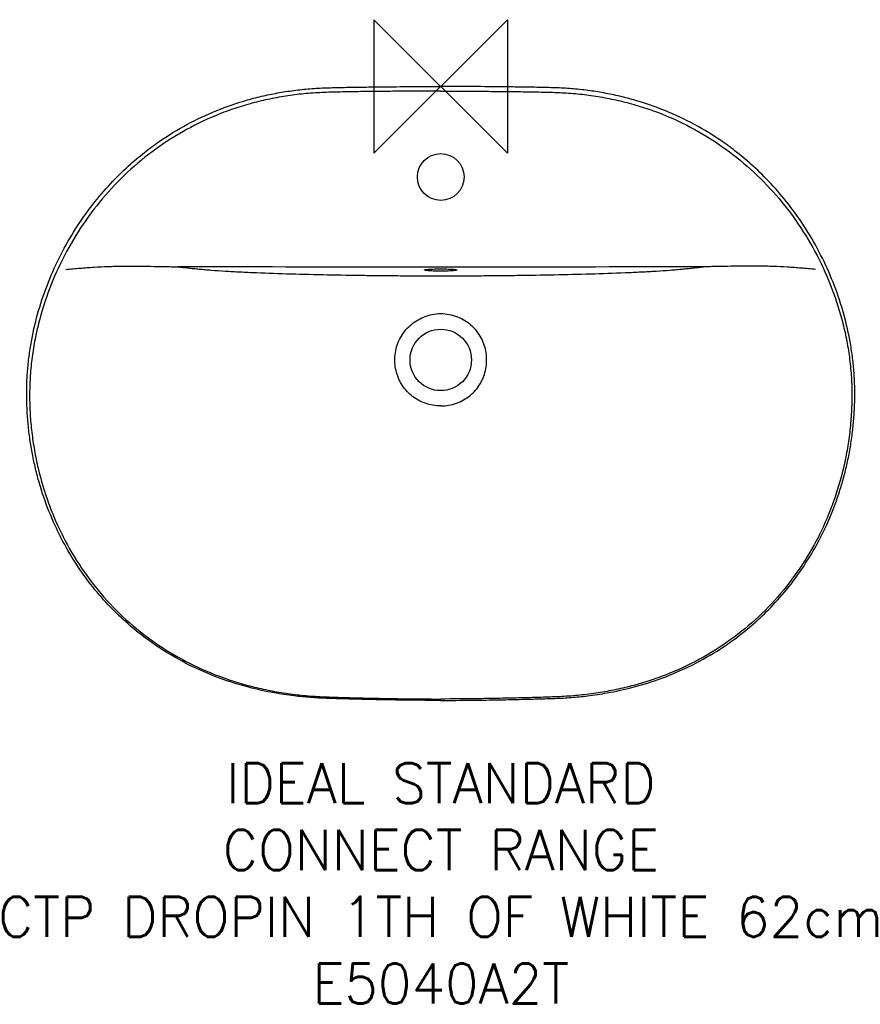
# Model space of a CAD drawing. Header units: millimetres. Extents: x 646 to 1275, y -626 to 111.
import ezdxf

# ---------------------------------------------------------------- set-up
doc = ezdxf.new("R2010")
doc.units = ezdxf.units.MM
doc.header["$LTSCALE"] = 54.820741
for name, color, linetype in [('DETAIL', 2, 'CONTINUOUS'), ('Origin', 6, 'CONTINUOUS'), ('Text', 7, 'CONTINUOUS')]:
    doc.layers.add(name, color=color, linetype=linetype)
doc.styles.add('Fastrack', font='simplex.shx')

# ---------------------------------------------------------------- blocks, each defined once
blk = doc.blocks.new('ZPO')
at = {"layer": 'Origin'}
blk.add_lwpolyline([(-50, 50), (-50, -50), (50, 50), (50, -50)], close=True, dxfattribs=at)

msp = doc.modelspace()

# ---------------------------------------------------------------- linework, layer by layer
at = {"layer": 'DETAIL'}
for centre, radius in [((961.29, -6.67), 17.5), ((961.29, -143.67), 23)]:
    msp.add_circle(centre, radius, dxfattribs=at)
for centre, start, end in [((961.3, -144.08), 90.0186, 111.4761), ((961.28, -144.08), 68.5239, 89.9814)]:
    msp.add_arc(centre, 34.88, start, end, dxfattribs=at)
for points, start_tangent, end_tangent in [([(961.29, -398.6), (938.14, -398.47), (916.99, -398.15), (908.3, -397.96), (900.71, -397.79), (893.97, -397.61), (887.78, -397.44), (881.8, -397.27), (875.78, -397.08), (869.72, -396.81), (863.69, -396.42), (857.72, -395.9), (851.53, -395.22), (836.62, -392.98), (817.58, -388.78), (795.84, -381.94), (773.11, -372.11), (751.94, -360), (740.97, -352.38), (728.95, -342.78), (715.86, -330.55), (702.55, -315.69), (678.59, -279.56), (661.7, -238.54), (658.71, -227.76), (656.23, -216.85), (654.27, -205.87), (652.83, -194.84), (651.89, -183.77), (651.46, -172.71), (651.55, -161.66), (652.2, -150.61), (653.42, -139.58), (655.2, -128.59), (660.39, -106.74), (676.97, -64.9), (700.92, -27.25), (714.32, -11.53), (727.49, 1.47), (739.61, 11.74), (750.56, 19.84), (771.4, 32.64), (793.63, 43.11), (816.79, 51.06), (828.67, 54.1), (840.68, 56.51), (852.77, 58.32), (858.85, 58.99), (864.96, 59.52), (871.08, 59.91), (877.19, 60.15), (883.25, 60.32), (889.28, 60.45), (895.27, 60.56), (901.25, 60.65), (913.26, 60.81), (937.29, 61.03), (961.29, 61.12)], (-1, 0), (1, 0)), ([(961.29, -398.6), (984.43, -398.47), (1005.58, -398.15), (1014.27, -397.96), (1021.86, -397.79), (1028.6, -397.61), (1034.8, -397.44), (1040.77, -397.27), (1046.79, -397.08), (1052.85, -396.81), (1058.88, -396.42), (1064.86, -395.9), (1071.05, -395.22), (1085.95, -392.98), (1104.99, -388.78), (1126.74, -381.94), (1149.46, -372.11), (1170.63, -360), (1181.6, -352.38), (1193.62, -342.78), (1206.71, -330.55), (1220.03, -315.69), (1243.99, -279.56), (1260.87, -238.54), (1263.86, -227.76), (1266.34, -216.85), (1268.3, -205.87), (1269.75, -194.84), (1270.68, -183.77), (1271.12, -172.71), (1271.03, -161.66), (1270.37, -150.61), (1269.15, -139.58), (1267.38, -128.59), (1262.18, -106.74), (1245.6, -64.9), (1221.66, -27.25), (1208.25, -11.53), (1195.08, 1.47), (1182.96, 11.74), (1172.01, 19.84), (1151.17, 32.64), (1128.94, 43.11), (1105.78, 51.06), (1093.9, 54.1), (1081.9, 56.51), (1069.81, 58.32), (1063.72, 58.99), (1057.62, 59.52), (1051.49, 59.91), (1045.38, 60.15), (1039.32, 60.32), (1033.29, 60.45), (1027.31, 60.56), (1021.32, 60.65), (1009.31, 60.81), (985.29, 61.03), (961.29, 61.12)], (1, 0), (-1, 0)), ([(961.29, 57.66), (933.95, 57.55), (920.28, 57.43), (906.62, 57.29), (892.95, 57.1), (879.29, 56.79), (865.63, 56.15), (858.82, 55.6), (852.03, 54.84), (838.52, 52.72), (825.16, 49.85), (811.99, 46.19), (799.06, 41.75), (774.15, 30.51), (750.84, 16.26), (729.47, -0.78), (710.35, -20.29), (693.69, -41.96), (679.7, -65.43), (668.51, -90.37), (660.31, -116.43), (657.38, -129.78), (655.27, -143.29), (654.01, -156.9), (653.62, -170.56), (654.04, -184.23), (655.25, -197.84), (657.23, -211.37), (659.98, -224.76), (667.8, -250.94), (672.86, -263.64), (678.68, -276.01), (692.54, -299.56), (709.23, -321.2), (728.54, -340.52), (750.18, -357.21), (773.77, -371), (798.89, -381.75), (811.89, -385.97), (825.12, -389.43), (838.51, -392.16), (852.04, -394.17), (858.83, -394.9), (865.64, -395.43), (879.3, -396.1), (892.96, -396.53), (906.62, -396.87), (920.29, -397.15), (933.95, -397.38), (961.29, -397.56)], (-1, 0.000002), (1, -0.000001)), ([(961.29, 57.66), (988.62, 57.55), (1002.29, 57.43), (1015.95, 57.29), (1029.62, 57.1), (1043.29, 56.79), (1056.94, 56.15), (1063.75, 55.6), (1070.54, 54.84), (1084.05, 52.72), (1097.42, 49.85), (1110.59, 46.19), (1123.51, 41.75), (1148.42, 30.51), (1171.74, 16.26), (1193.1, -0.78), (1212.23, -20.29), (1228.88, -41.96), (1242.88, -65.43), (1254.06, -90.37), (1262.26, -116.43), (1265.19, -129.78), (1267.3, -143.29), (1268.56, -156.9), (1268.96, -170.56), (1268.53, -184.23), (1267.32, -197.84), (1265.35, -211.37), (1262.6, -224.76), (1254.77, -250.94), (1249.71, -263.64), (1243.89, -276.01), (1230.04, -299.56), (1213.35, -321.2), (1194.03, -340.52), (1172.39, -357.21), (1148.8, -371), (1123.68, -381.75), (1110.68, -385.97), (1097.46, -389.43), (1084.06, -392.16), (1070.54, -394.17), (1063.74, -394.9), (1056.93, -395.43), (1043.28, -396.1), (1029.61, -396.53), (1015.95, -396.87), (1002.29, -397.15), (988.62, -397.38), (961.29, -397.56)], (1, 0.000002), (-1, -0.000001)), ([(680.77, -75.83), (691.39, -74.93), (701.88, -74.2), (712.34, -73.69), (717.58, -73.53), (722.84, -73.44), (733.43, -73.42), (744.03, -73.55), (754.52, -73.75), (759.64, -73.84), (764.65, -73.92)], (0.99586, 0.090897), (0.999942, -0.010743)), ([(1241.8, -75.83), (1231.18, -74.93), (1220.69, -74.2), (1210.23, -73.69), (1204.99, -73.53), (1199.73, -73.44), (1189.15, -73.42), (1178.55, -73.55), (1168.05, -73.75), (1162.93, -73.84), (1157.93, -73.92)], (-0.99586, 0.090897), (-0.999942, -0.010743)), ([(926.27, -74.17), (764.65, -73.92)], (-1, 0.00057), (-0.999997, 0.002261)), ([(764.65, -73.92), (766.65, -74.13), (768.55, -74.34), (772.39, -74.77), (776.39, -75.19), (780.54, -75.6), (784.91, -76), (787.25, -76.2), (789.65, -76.39), (799.94, -77.09), (811.22, -77.72), (823.3, -78.27), (849.16, -79.16), (876.36, -79.81), (904.27, -80.29), (918.41, -80.45), (932.66, -80.57), (946.96, -80.63), (961.29, -80.65)], (0.995001, -0.099864), (0.999999, 0.001002)), ([(961.29, -74.18), (926.27, -74.17)], (-1, -0.000053), (-1, 0.000501)), ([(949.19, -76.32), (949.24, -76.24), (949.32, -76.19), (949.42, -76.15), (949.71, -76.07), (950.11, -76), (951.23, -75.85), (952.73, -75.72), (954.56, -75.62), (956.66, -75.54), (958.93, -75.49), (961.29, -75.48)], (0, 1), (1, 0)), ([(961.29, -77.16), (958.93, -77.15), (956.66, -77.1), (954.56, -77.02), (952.73, -76.92), (951.23, -76.79), (950.11, -76.64), (949.71, -76.56), (949.42, -76.48), (949.32, -76.44), (949.24, -76.4), (949.19, -76.32)], (-1, 0), (0, 1)), ([(961.29, -80.65), (975.61, -80.63), (989.92, -80.57), (1004.16, -80.45), (1018.3, -80.29), (1046.21, -79.81), (1073.41, -79.16), (1099.27, -78.27), (1111.35, -77.72), (1122.63, -77.09), (1132.92, -76.39), (1135.33, -76.2), (1137.67, -76), (1142.03, -75.6), (1146.18, -75.19), (1150.18, -74.77), (1154.03, -74.34), (1155.92, -74.13), (1157.93, -73.92)], (0.999999, -0.001002), (0.995001, 0.099864)), ([(996.31, -74.17), (961.29, -74.18)], (-1, -0.000501), (-1, 0.000053)), ([(961.29, -75.48), (963.65, -75.49), (965.92, -75.54), (968.01, -75.62), (969.84, -75.72), (971.35, -75.85), (972.47, -76), (972.87, -76.07), (973.15, -76.15), (973.26, -76.19), (973.33, -76.24), (973.39, -76.32)], (1, 0), (0, -1)), ([(973.39, -76.32), (973.33, -76.4), (973.26, -76.44), (973.15, -76.48), (972.87, -76.56), (972.47, -76.64), (971.35, -76.79), (969.84, -76.92), (968.01, -77.02), (965.92, -77.1), (963.65, -77.15), (961.29, -77.16)], (0, -1), (-1, 0)), ([(1157.93, -73.92), (996.31, -74.17)], (-0.999997, -0.002261), (-1, -0.00057)), ([(961.29, -178.11), (949.61, -176.12), (939.3, -170.3), (935.07, -166.13), (931.64, -161.28), (930.25, -158.65), (929.11, -155.9), (927.54, -150.17), (926.95, -144.26), (927.35, -138.33), (928.73, -132.55), (931.08, -127.09), (934.34, -122.12), (938.42, -117.8), (948.53, -111.62)], (-1, -0.000012), (0.930789, 0.365556)), ([(961.29, -178.11), (972.96, -176.12), (983.27, -170.3), (987.5, -166.13), (990.93, -161.28), (992.32, -158.65), (993.47, -155.9), (995.04, -150.17), (995.62, -144.26), (995.23, -138.33), (993.85, -132.55), (991.5, -127.09), (988.23, -122.12), (984.15, -117.8), (974.05, -111.62)], (1, -0.000019), (-0.930789, 0.365556))]:
    msp.add_spline(points, degree=3, dxfattribs=dict(at, start_tangent=start_tangent, end_tangent=end_tangent))

# ---------------------------------------------------------------- block references
at = {"layer": 'Origin'}
msp.add_blockref('ZPO', (961.29, 61.12), dxfattribs=at)

# ---------------------------------------------------------------- texts
at = {"layer": 'Text', "insert": (961.29, -445.64), "char_height": 30, "width": 2237.2895, "attachment_point": 2, "style": 'Fastrack'}
msp.add_mtext('IDEAL STANDARD\\PCONNECT RANGE\\PCTP DROPIN 1TH OF WHITE 62cm\\PE5040A2T', dxfattribs=at)

doc.saveas('drawing.dxf')
